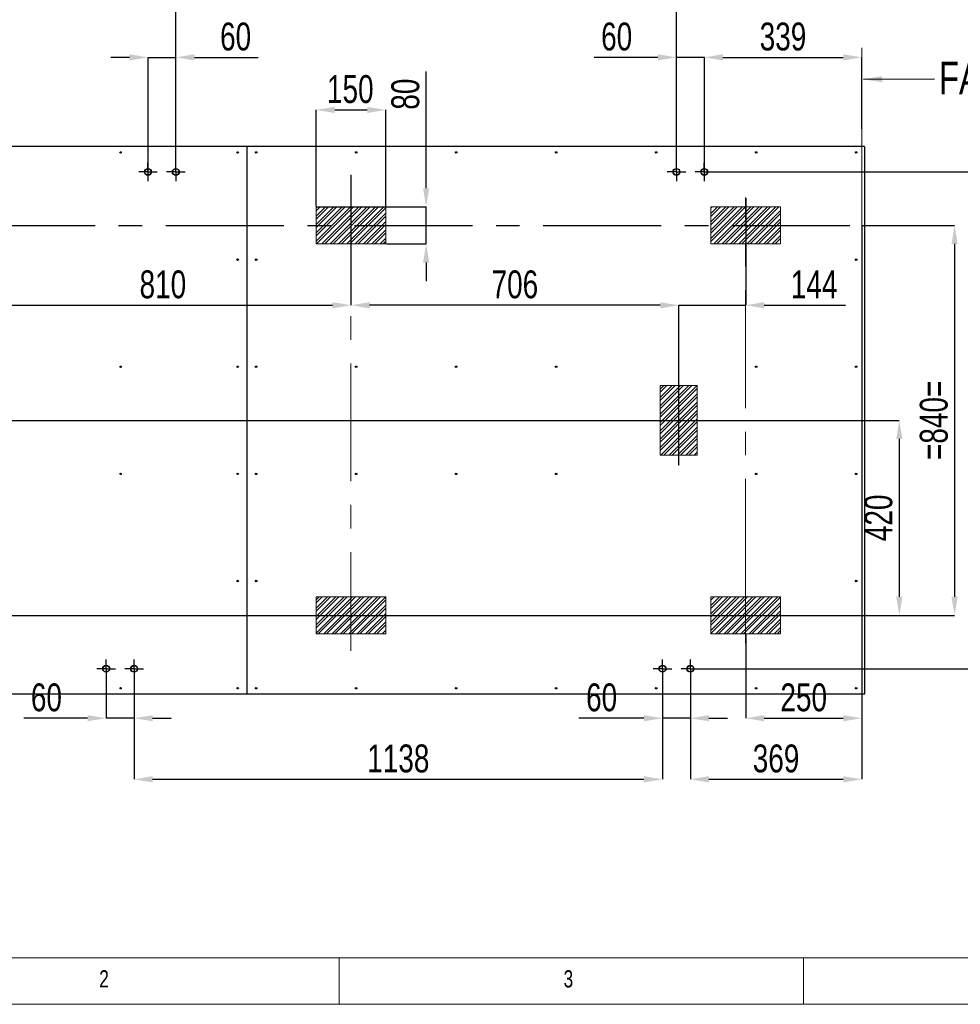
# Model space of a CAD drawing. Header units: millimetres. Extents: x 5 to 415, y 5 to 292.
# Tile 2 of 40: x 76 to 177, y 5 to 111. Entities that reach past the tile are written whole.
import ezdxf

# ---------------------------------------------------------------- set-up
doc = ezdxf.new("R2010")
doc.units = ezdxf.units.MM
doc.header["$PDSIZE"] = -1
doc.linetypes.add('CENTERX2', pattern=[20.32, 12.7, -2.54, 2.54, -2.54])
for name, color, linetype in [('COTES', 1, 'Continuous'), ('NOTES', 6, 'Continuous'), ('TRAIT-FINS', 9, 'Continuous'), ('TRAIT-MIXTES', 3, 'CENTERX2')]:
    doc.layers.add(name, color=color, linetype=linetype)
doc.layers.add('TRAIT-FORT', color=4, linetype='Continuous', lineweight=25)
doc.styles.add('SLDTEXTSTYLE0', font='TXT', dxfattribs={"width": 0.75})
doc.dimstyles.new('SLDDIMSTYLE0', dxfattribs={"dimtxt": 3, "dimasz": 2, "dimexe": 0, "dimexo": 0.0625, "dimgap": 0.75, "dimtad": 1, "dimdec": 0, "dimlfac": 20, "dimrnd": 1e-09, "dimzin": 12, "dimdsep": 46, "dimtxsty": 'SLDTEXTSTYLE0', "dimsah": 1, "dimcen": 0.09, "dimadec": 0, "dimazin": 3, "dimtfac": 1, "dimtdec": 0, "dimtmove": 0, "dimatfit": 0, "dimfxl": 1, "dimfrac": 2, "dimtolj": 1, "dimtzin": 12, "dimarcsym": 0})
doc.dimstyles.new('SLDDIMSTYLE1', dxfattribs={"dimtxt": 3, "dimasz": 2, "dimexe": 0, "dimexo": 0.0625, "dimgap": 0.75, "dimtad": 1, "dimlfac": 20, "dimrnd": 1e-09, "dimzin": 12, "dimdsep": 46, "dimtxsty": 'SLDTEXTSTYLE0', "dimsah": 1, "dimcen": 0.09, "dimadec": 0, "dimazin": 3, "dimtfac": 1, "dimtofl": 0, "dimtmove": 0, "dimatfit": 3, "dimfxl": 1, "dimfrac": 2, "dimtolj": 1, "dimtzin": 12, "dimarcsym": 0})
doc.dimstyles.new('SLDDIMSTYLE2', dxfattribs={"dimtxt": 3, "dimasz": 2, "dimexe": 0, "dimexo": 0.0625, "dimgap": 0.75, "dimtad": 1, "dimlfac": 20, "dimrnd": 1e-09, "dimzin": 12, "dimdsep": 46, "dimtxsty": 'SLDTEXTSTYLE0', "dimsah": 1, "dimcen": 0.09, "dimadec": 0, "dimazin": 3, "dimtfac": 1, "dimtmove": 0, "dimatfit": 0, "dimfxl": 1, "dimfrac": 2, "dimtolj": 1, "dimtzin": 12, "dimarcsym": 0})
doc.dimstyles.new('SLDDIMSTYLE4', dxfattribs={"dimtxt": 0.18, "dimasz": 2, "dimexe": 0, "dimexo": 0.0625, "dimgap": 0, "dimtad": 0, "dimtih": 1, "dimtoh": 1, "dimdec": 0, "dimrnd": 1e-09, "dimzin": 0, "dimdsep": 46, "dimtxsty": 'Standard', "dimsah": 1, "dimcen": 0.09, "dimadec": 0, "dimazin": 0, "dimtfac": 2, "dimtdec": 0, "dimtofl": 0, "dimtmove": 0, "dimatfit": 3, "dimfxl": 1, "dimfrac": 2, "dimtolj": 1, "dimtzin": 0, "dimarcsym": 0})
pattern_1 = [(45, (0, 0), (-0.4490128, 0.4490128), []), (45, (0, 0.3175), (-0.4490128, 0.4490128), [])]

# ---------------------------------------------------------------- blocks, each defined once
blk = doc.blocks.new('_D')
at = {"layer": 'COTES', "color": 0, "lineweight": -2, "transparency": 16777216}
for p, q in [((153.77, 91.83), (153.77, 80.29)), ((144.57, 80.29), (142.57, 80.29)), ((146.57, 72.35), (146.57, 80.29)), ((146.57, 80.29), (153.77, 80.29)), ((155.77, 80.29), (164.52, 80.29))]:
    blk.add_line(p, q, dxfattribs=at)
at = {"layer": 'COTES', "color": 0, "transparency": 16777216}
for points in [[(144.57, 80.62), (144.57, 79.95), (146.57, 80.29)], [(155.77, 80.62), (155.77, 79.95), (153.77, 80.29)]]:
    blk.add_solid(points, dxfattribs=at)
at = {"layer": 'Defpoints', "color": 0, "transparency": 16777216}
for p in [(153.77, 91.89), (153.77, 80.29), (146.57, 72.29)]:
    blk.add_point(p, dxfattribs=at)
at = {"layer": 'COTES', "color": 0, "transparency": 16777216, "insert": (161.14, 84.04), "char_height": 3, "attachment_point": 2, "style": 'SLDTEXTSTYLE0'}
blk.add_mtext('\\A1;144', dxfattribs=at)
blk = doc.blocks.new('_D_1')
at = {"layer": 'COTES', "color": 0, "lineweight": -2, "transparency": 16777216}
for p, q in [((111.27, 94.28), (111.27, 80.29)), ((144.57, 80.29), (113.27, 80.29)), ((146.57, 63.09), (146.57, 80.29))]:
    blk.add_line(p, q, dxfattribs=at)
at = {"layer": 'COTES', "color": 0, "transparency": 16777216}
for points in [[(113.27, 80.62), (113.27, 79.95), (111.27, 80.29)], [(144.57, 80.62), (144.57, 79.95), (146.57, 80.29)]]:
    blk.add_solid(points, dxfattribs=at)
at = {"layer": 'Defpoints', "color": 0, "transparency": 16777216}
for p in [(111.27, 94.35), (111.27, 80.29), (146.57, 63.03)]:
    blk.add_point(p, dxfattribs=at)
at = {"layer": 'COTES', "color": 0, "transparency": 16777216, "insert": (128.92, 84.04), "char_height": 3, "attachment_point": 2, "style": 'SLDTEXTSTYLE0'}
blk.add_mtext('\\A1;706', dxfattribs=at)
blk = doc.blocks.new('_D_2')
at = {"layer": 'COTES', "color": 0, "lineweight": -2, "transparency": 16777216}
for p, q in [((144.32, 106.98), (137.44, 106.98)), ((146.32, 94.7), (146.32, 106.98)), ((149.32, 106.98), (146.32, 106.98)), ((149.32, 94.7), (149.32, 106.98)), ((151.32, 106.98), (153.32, 106.98))]:
    blk.add_line(p, q, dxfattribs=at)
at = {"layer": 'COTES', "color": 0, "transparency": 16777216}
for points in [[(144.32, 107.32), (144.32, 106.65), (146.32, 106.98)], [(151.32, 107.32), (151.32, 106.65), (149.32, 106.98)]]:
    blk.add_solid(points, dxfattribs=at)
at = {"layer": 'Defpoints', "color": 0, "transparency": 16777216}
for p in [(146.32, 106.98), (146.32, 94.64), (149.32, 94.64)]:
    blk.add_point(p, dxfattribs=at)
at = {"layer": 'COTES', "color": 0, "transparency": 16777216, "insert": (139.88, 110.73), "char_height": 3, "attachment_point": 2, "style": 'SLDTEXTSTYLE0'}
blk.add_mtext('\\A1;60', dxfattribs=at)
blk = doc.blocks.new('_D_3')
at = {"layer": 'COTES', "color": 0, "lineweight": -2, "transparency": 16777216}
for p, q in [((87.42, 106.98), (85.42, 106.98)), ((89.42, 94.7), (89.42, 106.98)), ((89.42, 106.98), (92.42, 106.98)), ((92.42, 94.7), (92.42, 106.98)), ((94.42, 106.98), (101.29, 106.98))]:
    blk.add_line(p, q, dxfattribs=at)
at = {"layer": 'COTES', "color": 0, "transparency": 16777216}
for points in [[(87.42, 107.32), (87.42, 106.65), (89.42, 106.98)], [(94.42, 107.32), (94.42, 106.65), (92.42, 106.98)]]:
    blk.add_solid(points, dxfattribs=at)
at = {"layer": 'Defpoints', "color": 0, "transparency": 16777216}
for p in [(92.42, 106.98), (89.42, 94.64), (92.42, 94.64)]:
    blk.add_point(p, dxfattribs=at)
at = {"layer": 'COTES', "color": 0, "transparency": 16777216, "insert": (98.85, 110.73), "char_height": 3, "attachment_point": 2, "style": 'SLDTEXTSTYLE0'}
blk.add_mtext('\\A1;60', dxfattribs=at)
blk = doc.blocks.new('_D_4')
at = {"layer": 'COTES', "color": 0, "lineweight": -2, "transparency": 16777216}
for p, q in [((92.42, 94.7), (92.42, 115.22)), ((94.42, 115.22), (144.32, 115.22)), ((146.32, 94.7), (146.32, 115.22))]:
    blk.add_line(p, q, dxfattribs=at)
at = {"layer": 'COTES', "color": 0, "transparency": 16777216}
for points in [[(94.42, 115.55), (94.42, 114.89), (92.42, 115.22)], [(144.32, 115.55), (144.32, 114.89), (146.32, 115.22)]]:
    blk.add_solid(points, dxfattribs=at)
at = {"layer": 'Defpoints', "color": 0, "transparency": 16777216}
for p in [(146.32, 115.22), (92.42, 94.64), (146.32, 94.64)]:
    blk.add_point(p, dxfattribs=at)
at = {"layer": 'COTES', "color": 0, "transparency": 16777216, "insert": (119.37, 118.97), "char_height": 3, "attachment_point": 2, "style": 'SLDTEXTSTYLE0'}
blk.add_mtext('\\A1;1078', dxfattribs=at)
blk = doc.blocks.new('_D_5')
at = {"layer": 'COTES', "color": 0, "lineweight": -2, "transparency": 16777216}
for p, q in [((149.32, 94.7), (149.32, 106.98)), ((151.32, 106.98), (164.27, 106.98)), ((166.27, 99.28), (166.27, 106.98))]:
    blk.add_line(p, q, dxfattribs=at)
at = {"layer": 'COTES', "color": 0, "transparency": 16777216}
for points in [[(151.32, 107.32), (151.32, 106.65), (149.32, 106.98)], [(164.27, 107.32), (164.27, 106.65), (166.27, 106.98)]]:
    blk.add_solid(points, dxfattribs=at)
at = {"layer": 'Defpoints', "color": 0, "transparency": 16777216}
for p in [(166.27, 106.98), (166.27, 99.22), (149.32, 94.64)]:
    blk.add_point(p, dxfattribs=at)
at = {"layer": 'COTES', "color": 0, "transparency": 16777216, "insert": (157.79, 110.73), "char_height": 3, "attachment_point": 2, "style": 'SLDTEXTSTYLE0'}
blk.add_mtext('\\A1;339', dxfattribs=at)
blk = doc.blocks.new('_D_6')
at = {"layer": 'COTES', "color": 0, "lineweight": -2, "transparency": 16777216}
for p, q in [((149.38, 94.64), (183.42, 94.64)), ((183.42, 92.64), (183.42, 43.14)), ((147.88, 41.14), (183.42, 41.14))]:
    blk.add_line(p, q, dxfattribs=at)
at = {"layer": 'COTES', "color": 0, "transparency": 16777216}
for points in [[(183.09, 92.64), (183.75, 92.64), (183.42, 94.64)], [(183.09, 43.14), (183.75, 43.14), (183.42, 41.14)]]:
    blk.add_solid(points, dxfattribs=at)
at = {"layer": 'Defpoints', "color": 0, "transparency": 16777216}
for p in [(149.32, 94.64), (147.82, 41.14), (183.42, 41.14)]:
    blk.add_point(p, dxfattribs=at)
at = {"layer": 'COTES', "color": 0, "transparency": 16777216, "insert": (179.67, 58.91), "char_height": 3, "attachment_point": 2, "rotation": 90, "style": 'SLDTEXTSTYLE0'}
blk.add_mtext('\\A1;=1070=', dxfattribs=at)
blk = doc.blocks.new('_D_7')
at = {"layer": 'COTES', "color": 0, "lineweight": -2, "transparency": 16777216}
for p, q in [((166.27, 88.83), (166.27, 29.23)), ((147.82, 41.08), (147.82, 29.23)), ((149.82, 29.23), (164.27, 29.23))]:
    blk.add_line(p, q, dxfattribs=at)
at = {"layer": 'COTES', "color": 0, "transparency": 16777216}
for points in [[(149.82, 29.57), (149.82, 28.9), (147.82, 29.23)], [(164.27, 29.57), (164.27, 28.9), (166.27, 29.23)]]:
    blk.add_solid(points, dxfattribs=at)
at = {"layer": 'Defpoints', "color": 0, "transparency": 16777216}
for p in [(166.27, 88.89), (147.82, 41.14), (166.27, 29.23)]:
    blk.add_point(p, dxfattribs=at)
at = {"layer": 'COTES', "color": 0, "transparency": 16777216, "insert": (157.04, 32.98), "char_height": 3, "attachment_point": 2, "style": 'SLDTEXTSTYLE0'}
blk.add_mtext('\\A1;369', dxfattribs=at)
blk = doc.blocks.new('_D_8')
at = {"layer": 'COTES', "color": 0, "lineweight": -2, "transparency": 16777216}
for p, q in [((144.82, 41.08), (144.82, 35.81)), ((147.82, 41.08), (147.82, 35.81)), ((142.82, 35.81), (135.82, 35.81)), ((147.82, 35.81), (144.82, 35.81)), ((149.82, 35.81), (151.82, 35.81))]:
    blk.add_line(p, q, dxfattribs=at)
at = {"layer": 'COTES', "color": 0, "transparency": 16777216}
for points in [[(142.82, 36.14), (142.82, 35.48), (144.82, 35.81)], [(149.82, 36.14), (149.82, 35.48), (147.82, 35.81)]]:
    blk.add_solid(points, dxfattribs=at)
at = {"layer": 'Defpoints', "color": 0, "transparency": 16777216}
for p in [(144.82, 41.14), (147.82, 41.14), (147.82, 35.81)]:
    blk.add_point(p, dxfattribs=at)
at = {"layer": 'COTES', "color": 0, "transparency": 16777216, "insert": (138.26, 39.56), "char_height": 3, "attachment_point": 2, "style": 'SLDTEXTSTYLE0'}
blk.add_mtext('\\A1;60', dxfattribs=at)
blk = doc.blocks.new('_D_9')
at = {"layer": 'COTES', "color": 0, "lineweight": -2, "transparency": 16777216}
for p, q in [((87.92, 41.08), (87.92, 29.23)), ((144.82, 41.08), (144.82, 29.23)), ((89.92, 29.23), (142.82, 29.23))]:
    blk.add_line(p, q, dxfattribs=at)
at = {"layer": 'COTES', "color": 0, "transparency": 16777216}
for points in [[(89.92, 29.57), (89.92, 28.9), (87.92, 29.23)], [(142.82, 29.57), (142.82, 28.9), (144.82, 29.23)]]:
    blk.add_solid(points, dxfattribs=at)
at = {"layer": 'Defpoints', "color": 0, "transparency": 16777216}
for p in [(87.92, 41.14), (144.82, 41.14), (144.82, 29.23)]:
    blk.add_point(p, dxfattribs=at)
at = {"layer": 'COTES', "color": 0, "transparency": 16777216, "insert": (116.37, 32.98), "char_height": 3, "attachment_point": 2, "style": 'SLDTEXTSTYLE0'}
blk.add_mtext('\\A1;1138', dxfattribs=at)
blk = doc.blocks.new('_D_10')
at = {"layer": 'COTES', "color": 0, "lineweight": -2, "transparency": 16777216}
for p, q in [((84.92, 41.08), (84.92, 35.81)), ((87.92, 41.08), (87.92, 35.81)), ((82.92, 35.81), (76.04, 35.81)), ((87.92, 35.81), (84.92, 35.81)), ((89.92, 35.81), (91.92, 35.81))]:
    blk.add_line(p, q, dxfattribs=at)
at = {"layer": 'COTES', "color": 0, "transparency": 16777216}
for points in [[(82.92, 36.14), (82.92, 35.48), (84.92, 35.81)], [(89.92, 36.14), (89.92, 35.48), (87.92, 35.81)]]:
    blk.add_solid(points, dxfattribs=at)
at = {"layer": 'Defpoints', "color": 0, "transparency": 16777216}
for p in [(84.92, 41.14), (87.92, 41.14), (87.92, 35.81)]:
    blk.add_point(p, dxfattribs=at)
at = {"layer": 'COTES', "color": 0, "transparency": 16777216, "insert": (78.48, 39.56), "char_height": 3, "attachment_point": 2, "style": 'SLDTEXTSTYLE0'}
blk.add_mtext('\\A1;60', dxfattribs=at)
blk = doc.blocks.new('_D_11')
at = {"layer": 'COTES', "color": 0, "lineweight": -2, "transparency": 16777216}
for p, q in [((166.33, 88.89), (176.27, 88.89)), ((176.27, 86.89), (176.27, 48.89)), ((153.98, 46.89), (176.27, 46.89))]:
    blk.add_line(p, q, dxfattribs=at)
at = {"layer": 'COTES', "color": 0, "transparency": 16777216}
for points in [[(175.93, 86.89), (176.6, 86.89), (176.27, 88.89)], [(175.93, 48.89), (176.6, 48.89), (176.27, 46.89)]]:
    blk.add_solid(points, dxfattribs=at)
at = {"layer": 'Defpoints', "color": 0, "transparency": 16777216}
for p in [(166.27, 88.89), (153.92, 46.89), (176.27, 46.89)]:
    blk.add_point(p, dxfattribs=at)
at = {"layer": 'COTES', "color": 0, "transparency": 16777216, "insert": (172.52, 67.89), "char_height": 3, "attachment_point": 2, "rotation": 90, "style": 'SLDTEXTSTYLE0'}
blk.add_mtext('\\A1;=840=', dxfattribs=at)
blk = doc.blocks.new('_D_12')
at = {"layer": 'COTES', "color": 0, "lineweight": -2, "transparency": 16777216}
for p, q in [((119.37, 92.89), (119.37, 105.46)), ((107.58, 90.89), (119.37, 90.89)), ((119.37, 86.89), (119.37, 90.89)), ((115.08, 86.89), (119.37, 86.89)), ((119.37, 84.89), (119.37, 82.89))]:
    blk.add_line(p, q, dxfattribs=at)
at = {"layer": 'COTES', "color": 0, "transparency": 16777216}
for points in [[(119.03, 92.89), (119.7, 92.89), (119.37, 90.89)], [(119.03, 84.89), (119.7, 84.89), (119.37, 86.89)]]:
    blk.add_solid(points, dxfattribs=at)
at = {"layer": 'Defpoints', "color": 0, "transparency": 16777216}
for p in [(107.52, 90.89), (115.02, 86.89), (119.37, 86.89)]:
    blk.add_point(p, dxfattribs=at)
at = {"layer": 'COTES', "color": 0, "transparency": 16777216, "insert": (115.62, 103.02), "char_height": 3, "attachment_point": 2, "rotation": 90, "style": 'SLDTEXTSTYLE0'}
blk.add_mtext('\\A1;80', dxfattribs=at)
blk = doc.blocks.new('_D_13')
at = {"layer": 'COTES', "color": 0, "lineweight": -2, "transparency": 16777216}
for p, q in [((107.52, 90.95), (107.52, 101.32)), ((109.52, 101.32), (113.02, 101.32)), ((115.02, 90.95), (115.02, 101.32))]:
    blk.add_line(p, q, dxfattribs=at)
at = {"layer": 'COTES', "color": 0, "transparency": 16777216}
for points in [[(109.52, 101.66), (109.52, 100.99), (107.52, 101.32)], [(113.02, 101.66), (113.02, 100.99), (115.02, 101.32)]]:
    blk.add_solid(points, dxfattribs=at)
at = {"layer": 'Defpoints', "color": 0, "transparency": 16777216}
for p in [(115.02, 101.32), (107.52, 90.89), (115.02, 90.89)]:
    blk.add_point(p, dxfattribs=at)
at = {"layer": 'COTES', "color": 0, "transparency": 16777216, "insert": (111.2, 105.07), "char_height": 3, "attachment_point": 2, "style": 'SLDTEXTSTYLE0'}
blk.add_mtext('\\A1;150', dxfattribs=at)
blk = doc.blocks.new('_D_14')
at = {"layer": 'COTES', "color": 0, "lineweight": -2, "transparency": 16777216}
for p, q in [((111.27, 90.83), (111.27, 80.29)), ((70.77, 88.83), (70.77, 80.29)), ((72.77, 80.29), (109.27, 80.29))]:
    blk.add_line(p, q, dxfattribs=at)
at = {"layer": 'COTES', "color": 0, "transparency": 16777216}
for points in [[(72.77, 80.62), (72.77, 79.95), (70.77, 80.29)], [(109.27, 80.62), (109.27, 79.95), (111.27, 80.29)]]:
    blk.add_solid(points, dxfattribs=at)
at = {"layer": 'Defpoints', "color": 0, "transparency": 16777216}
for p in [(111.27, 90.89), (70.77, 88.89), (111.27, 80.29)]:
    blk.add_point(p, dxfattribs=at)
at = {"layer": 'COTES', "color": 0, "transparency": 16777216, "insert": (91.02, 84.04), "char_height": 3, "attachment_point": 2, "style": 'SLDTEXTSTYLE0'}
blk.add_mtext('\\A1;810', dxfattribs=at)
blk = doc.blocks.new('_D_17')
at = {"layer": 'COTES', "color": 0, "lineweight": -2, "transparency": 16777216}
for p, q in [((44.33, 67.89), (170.31, 67.89)), ((170.31, 65.89), (170.31, 48.89)), ((70.83, 46.89), (170.31, 46.89))]:
    blk.add_line(p, q, dxfattribs=at)
at = {"layer": 'COTES', "color": 0, "transparency": 16777216}
for points in [[(169.98, 65.89), (170.65, 65.89), (170.31, 67.89)], [(169.98, 48.89), (170.65, 48.89), (170.31, 46.89)]]:
    blk.add_solid(points, dxfattribs=at)
at = {"layer": 'Defpoints', "color": 0, "transparency": 16777216}
for p in [(44.27, 67.89), (70.77, 46.89), (170.31, 46.89)]:
    blk.add_point(p, dxfattribs=at)
at = {"layer": 'COTES', "color": 0, "transparency": 16777216, "insert": (166.56, 57.39), "char_height": 3, "attachment_point": 2, "rotation": 90, "style": 'SLDTEXTSTYLE0'}
blk.add_mtext('\\A1;420', dxfattribs=at)
blk = doc.blocks.new('_D_18')
at = {"layer": 'COTES', "color": 0, "lineweight": -2, "transparency": 16777216}
for p, q in [((166.27, 88.83), (166.27, 35.81)), ((153.77, 44.83), (153.77, 35.81)), ((155.77, 35.81), (164.27, 35.81))]:
    blk.add_line(p, q, dxfattribs=at)
at = {"layer": 'COTES', "color": 0, "transparency": 16777216}
for points in [[(155.77, 36.14), (155.77, 35.48), (153.77, 35.81)], [(164.27, 36.14), (164.27, 35.48), (166.27, 35.81)]]:
    blk.add_solid(points, dxfattribs=at)
at = {"layer": 'Defpoints', "color": 0, "transparency": 16777216}
for p in [(166.27, 88.89), (153.77, 44.89), (166.27, 35.81)]:
    blk.add_point(p, dxfattribs=at)
at = {"layer": 'COTES', "color": 0, "transparency": 16777216, "insert": (160.02, 39.56), "char_height": 3, "attachment_point": 2, "style": 'SLDTEXTSTYLE0'}
blk.add_mtext('\\A1;250', dxfattribs=at)
blk = doc.blocks.new('SW_NOTE_5')
at = {"layer": 'NOTES', "color": 0, "insert": (0.5, 1.84), "char_height": 3.5, "attachment_point": 1, "style": 'SLDTEXTSTYLE0'}
blk.add_mtext('FACE AR. Grind', dxfattribs=at)
blk = doc.blocks.new('SW_CENTERMARKSYMBOL_0')
at = {"layer": 'TRAIT-MIXTES', "color": 0}
for p, q in [((0, 0.25), (0, 1.63)), ((-0.25, 0), (-1.63, 0)), ((0, 0), (-0.13, 0)), ((0, 0), (0, 0.13)), ((0, 0), (0, -0.13)), ((0, 0), (0.13, 0)), ((0.25, 0), (85.8, 0)), ((0, -0.25), (0, -1.63))]:
    blk.add_line(p, q, dxfattribs=at)
blk = doc.blocks.new('SW_CENTERMARKSYMBOL_1')
at = {"layer": 'TRAIT-MIXTES', "color": 0}
blk.add_line((0.25, 0), (105.65, 0), dxfattribs=at)
blk = doc.blocks.new('SW_CENTERMARKSYMBOL_2')
at = {"layer": 'TRAIT-MIXTES', "color": 0}
for p, q in [((0, 0.25), (0, 1.63)), ((-0.25, 0), (-1.63, 0)), ((0, 0), (-0.13, 0)), ((0, 0), (0, 0.13)), ((0, 0), (0, -0.13)), ((0, 0), (0.13, 0)), ((0.25, 0), (96.96, 0)), ((0, -0.25), (0, -1.63))]:
    blk.add_line(p, q, dxfattribs=at)
blk = doc.blocks.new('SW_CENTERMARKSYMBOL_3')
at = {"layer": 'TRAIT-MIXTES', "color": 0}
for p, q in [((-0.63, 0), (-1, 0)), ((0, 0), (-0.63, 0)), ((0, 0.62), (0, 1)), ((0, 0), (0, 0.62)), ((0, 0), (0, -0.63)), ((0, 0), (0.62, 0)), ((0.62, 0), (1, 0)), ((0, -0.63), (0, -1))]:
    blk.add_line(p, q, dxfattribs=at)
blk = doc.blocks.new('SW_CENTERMARKSYMBOL_4')
at = {"layer": 'TRAIT-MIXTES', "color": 0}
for p, q in [((-0.63, 0), (-1, 0)), ((0, 0), (-0.63, 0)), ((0, 0.63), (0, 1)), ((0, 0), (0, 0.63)), ((0, 0), (0, -0.63)), ((0, 0), (0.63, 0)), ((0.63, 0), (1, 0)), ((0, -0.63), (0, -1))]:
    blk.add_line(p, q, dxfattribs=at)
blk = doc.blocks.new('SW_CENTERMARKSYMBOL_5')
at = {"layer": 'TRAIT-MIXTES', "color": 0}
for p, q in [((-0.63, 0), (-1, 0)), ((0, 0), (-0.63, 0)), ((0, 0.62), (0, 1)), ((0, 0), (0, 0.62)), ((0, 0), (0, -0.63)), ((0, 0), (0.62, 0)), ((0.62, 0), (1, 0)), ((0, -0.63), (0, -1))]:
    blk.add_line(p, q, dxfattribs=at)
blk = doc.blocks.new('SW_CENTERMARKSYMBOL_6')
at = {"layer": 'TRAIT-MIXTES', "color": 0}
for p, q in [((-0.63, 0), (-1, 0)), ((0, 0), (-0.63, 0)), ((0, 0.62), (0, 1)), ((0, 0), (0, 0.62)), ((0, 0), (0, -0.63)), ((0, 0), (0.62, 0)), ((0.62, 0), (1, 0)), ((0, -0.63), (0, -1))]:
    blk.add_line(p, q, dxfattribs=at)
blk = doc.blocks.new('SW_CENTERMARKSYMBOL_7')
at = {"layer": 'TRAIT-MIXTES', "color": 0}
for p, q in [((-0.63, 0), (-1, 0)), ((0, 0), (-0.63, 0)), ((0, 0.62), (0, 1)), ((0, 0), (0, 0.62)), ((0, 0), (0, -0.63)), ((0, 0), (0.62, 0)), ((0.62, 0), (1, 0)), ((0, -0.63), (0, -1))]:
    blk.add_line(p, q, dxfattribs=at)
blk = doc.blocks.new('SW_CENTERMARKSYMBOL_8')
at = {"layer": 'TRAIT-MIXTES', "color": 0}
for p, q in [((-0.63, 0), (-1, 0)), ((0, 0), (-0.63, 0)), ((0, 0.62), (0, 1)), ((0, 0), (0, 0.62)), ((0, 0), (0, -0.63)), ((0, 0), (0.62, 0)), ((0.62, 0), (1, 0)), ((0, -0.63), (0, -1))]:
    blk.add_line(p, q, dxfattribs=at)
blk = doc.blocks.new('SW_CENTERMARKSYMBOL_9')
at = {"layer": 'TRAIT-MIXTES', "color": 0}
for p, q in [((-0.63, 0), (-1, 0)), ((0, 0), (-0.63, 0)), ((0, 0.63), (0, 1)), ((0, 0), (0, 0.63)), ((0, 0), (0, -0.63)), ((0, 0), (0.63, 0)), ((0.63, 0), (1, 0)), ((0, -0.63), (0, -1))]:
    blk.add_line(p, q, dxfattribs=at)
blk = doc.blocks.new('SW_CENTERMARKSYMBOL_10')
at = {"layer": 'TRAIT-MIXTES', "color": 0}
for p, q in [((-0.63, 0), (-1, 0)), ((0, 0), (-0.63, 0)), ((0, 0.63), (0, 1)), ((0, 0), (0, 0.63)), ((0, 0), (0, -0.63)), ((0, 0), (0.63, 0)), ((0.63, 0), (1, 0)), ((0, -0.63), (0, -1))]:
    blk.add_line(p, q, dxfattribs=at)

msp = doc.modelspace()

# ---------------------------------------------------------------- hatches: boundary and pattern name
at = {"layer": 'TRAIT-FINS'}
h = msp.add_hatch(dxfattribs=at)
h.set_pattern_fill('STEEL', color=256, scale=0.2, style=0)
h.set_pattern_definition(pattern_1)
h.paths.add_polyline_path([(115.01571, 90.89124), (107.51571, 90.89124), (107.51571, 86.89124), (115.01571, 86.89124)], flags=0)
h = msp.add_hatch(dxfattribs=at)
h.set_pattern_fill('STEEL', color=256, scale=0.2, style=0)
h.set_pattern_definition(pattern_1)
h.paths.add_polyline_path([(150.01571, 90.89124), (150.01571, 86.89124), (157.51571, 86.89124), (157.51571, 90.89124)], flags=0)
h = msp.add_hatch(dxfattribs=at)
h.set_pattern_fill('STEEL', color=256, scale=0.2, style=0)
h.set_pattern_definition(pattern_1)
h.paths.add_polyline_path([(148.56571, 71.64124), (144.56571, 71.64124), (144.56571, 64.14124), (148.56571, 64.14124)], flags=0)
h = msp.add_hatch(dxfattribs=at)
h.set_pattern_fill('STEEL', color=256, scale=0.2, style=0)
h.set_pattern_definition(pattern_1)
h.paths.add_polyline_path([(115.01571, 48.89124), (107.51571, 48.89124), (107.51571, 44.89124), (115.01571, 44.89124)], flags=0)
h = msp.add_hatch(dxfattribs=at)
h.set_pattern_fill('STEEL', color=256, scale=0.2, style=0)
h.set_pattern_definition(pattern_1)
h.paths.add_polyline_path([(150.01571, 48.89124), (150.01571, 44.89124), (157.51571, 44.89124), (157.51571, 48.89124)], flags=0)

# ---------------------------------------------------------------- linework, layer by layer
at = {"lineweight": 18}
for p, q in [((166.26571, 48.89124), (166.26571, 108.00913)), ((100.06566, 97.39124), (35.06571, 97.39124)), ((100.06566, 38.39124), (100.06566, 97.39124)), ((107.51571, 90.89124), (107.51571, 86.89124)), ((115.01571, 90.89124), (107.51571, 90.89124)), ((115.01571, 90.89124), (107.51571, 90.89124)), ((107.51571, 90.89124), (107.51571, 86.89124)), ((115.01571, 86.89124), (115.01571, 90.89124)), ((115.01571, 86.89124), (115.01571, 90.89124)), ((157.51571, 90.89124), (150.01571, 90.89124)), ((150.01571, 90.89124), (150.01571, 86.89124)), ((157.51571, 86.89124), (157.51571, 90.89124)), ((107.51571, 86.89124), (115.01571, 86.89124)), ((107.51571, 86.89124), (115.01571, 86.89124)), ((150.01571, 86.89124), (157.51571, 86.89124)), ((146.56571, 72.28838), (146.56571, 63.02982)), ((144.56571, 71.64124), (144.56571, 64.14124)), ((148.56571, 71.64124), (144.56571, 71.64124)), ((148.56571, 71.64124), (144.56571, 71.64124)), ((144.56571, 71.64124), (144.56571, 64.14124)), ((148.56571, 64.14124), (148.56571, 71.64124)), ((148.56571, 64.14124), (148.56571, 71.64124)), ((144.56571, 64.14124), (148.56571, 64.14124)), ((144.56571, 64.14124), (148.56571, 64.14124)), ((111.26571, 50.52049), (111.26571, 43.08088)), ((107.51571, 48.89124), (107.51571, 44.89124)), ((115.01571, 48.89124), (107.51571, 48.89124)), ((115.01571, 48.89124), (107.51571, 48.89124)), ((107.51571, 48.89124), (107.51571, 44.89124)), ((115.01571, 44.89124), (115.01571, 48.89124)), ((115.01571, 44.89124), (115.01571, 48.89124)), ((157.51571, 48.89124), (150.01571, 48.89124)), ((150.01571, 48.89124), (150.01571, 44.89124)), ((150.01571, 48.89124), (157.51571, 48.89124)), ((150.01571, 48.89124), (150.01571, 44.89124)), ((153.76571, 43.89124), (153.76571, 48.89124)), ((157.51571, 44.89124), (157.51571, 48.89124)), ((157.51571, 48.89124), (157.51571, 44.89124)), ((107.51571, 44.89124), (115.01571, 44.89124)), ((107.51571, 44.89124), (115.01571, 44.89124)), ((150.01571, 44.89124), (157.51571, 44.89124)), ((150.01571, 44.89124), (157.51571, 44.89124)), ((10, 10), (410, 10)), ((110, 10), (110, 5)), ((160, 5), (160, 10)), ((5, 5), (415, 5))]:
    msp.add_line(p, q, dxfattribs=at)
at = {"layer": 'TRAIT-FORT', "lineweight": 25}
for p, q in [((100.06567, 97.39122), (35.06571, 97.39122)), ((100.06567, 97.39122), (100.06567, 38.39121)), ((166.56567, 97.39122), (100.06567, 97.39122)), ((166.56567, 97.39122), (166.56567, 38.39121)), ((100.06567, 38.39121), (35.06571, 38.39121)), ((166.56567, 38.39121), (100.06567, 38.39121))]:
    msp.add_line(p, q, dxfattribs=at)
for centre, radius in [((86.46567, 96.74124), 0.08), ((99.06566, 96.74124), 0.08), ((101.06571, 96.74124), 0.08), ((111.83237, 96.74124), 0.08), ((122.59904, 96.74124), 0.08), ((133.36571, 96.74124), 0.08), ((144.13237, 96.74124), 0.08), ((154.89904, 96.74124), 0.08), ((165.66571, 96.74124), 0.08), ((89.41571, 94.64124), 0.375), ((89.41571, 94.64124), 0.35), ((92.41571, 94.64124), 0.375), ((92.41571, 94.64124), 0.35), ((146.31571, 94.64124), 0.375), ((146.31571, 94.64124), 0.35), ((149.31571, 94.64124), 0.375), ((149.31571, 94.64124), 0.35), ((99.06566, 85.20124), 0.08), ((101.06571, 85.20124), 0.08), ((165.66571, 85.20124), 0.08), ((86.46567, 73.66124), 0.08), ((99.06566, 73.66124), 0.08), ((101.06571, 73.66124), 0.08), ((111.83237, 73.66124), 0.08), ((122.59904, 73.66124), 0.08), ((133.36571, 73.66124), 0.08), ((154.89904, 73.66124), 0.08), ((165.66571, 73.66124), 0.08), ((86.46567, 62.12124), 0.08), ((99.06566, 62.12124), 0.08), ((101.06571, 62.12124), 0.08), ((111.83237, 62.12124), 0.08), ((122.59904, 62.12124), 0.08), ((133.36571, 62.12124), 0.08), ((154.89904, 62.12124), 0.08), ((165.66571, 62.12124), 0.08), ((99.06566, 50.58124), 0.08), ((101.06571, 50.58124), 0.08), ((165.66571, 50.58124), 0.08), ((84.91571, 41.14124), 0.375), ((84.91571, 41.14124), 0.35), ((87.91571, 41.14124), 0.375), ((87.91571, 41.14124), 0.35), ((144.81571, 41.14124), 0.375), ((144.81571, 41.14124), 0.35), ((147.81571, 41.14124), 0.375), ((147.81571, 41.14124), 0.35), ((86.46567, 39.04124), 0.08), ((99.06566, 39.04124), 0.08), ((101.06571, 39.04124), 0.08), ((111.83237, 39.04124), 0.08), ((122.59904, 39.04124), 0.08), ((133.36571, 39.04124), 0.08), ((144.13237, 39.04124), 0.08), ((154.89904, 39.04124), 0.08), ((165.66571, 39.04124), 0.08)]:
    msp.add_circle(centre, radius, dxfattribs=at)
at = {"layer": 'TRAIT-MIXTES', "lineweight": 18}
for p, q in [((111.26571, 94.34748), (111.26571, 48.89124)), ((153.76571, 48.89124), (153.76571, 91.89124))]:
    msp.add_line(p, q, dxfattribs=at)

# ---------------------------------------------------------------- block references
at = {"layer": 'NOTES'}
msp.add_blockref('SW_NOTE_5', (174.09119, 104.66509), dxfattribs=at)
at = {"layer": 'TRAIT-MIXTES'}
for name, p in [('SW_CENTERMARKSYMBOL_10', (89.41571, 94.64124)), ('SW_CENTERMARKSYMBOL_9', (92.41571, 94.64124)), ('SW_CENTERMARKSYMBOL_8', (146.31571, 94.64124)), ('SW_CENTERMARKSYMBOL_7', (149.31571, 94.64124)), ('SW_CENTERMARKSYMBOL_2', (70.76571, 88.89124)), ('SW_CENTERMARKSYMBOL_1', (44.26571, 67.89124)), ('SW_CENTERMARKSYMBOL_0', (70.76571, 46.89124)), ('SW_CENTERMARKSYMBOL_3', (84.91571, 41.14124)), ('SW_CENTERMARKSYMBOL_4', (87.91571, 41.14124)), ('SW_CENTERMARKSYMBOL_5', (144.81571, 41.14124)), ('SW_CENTERMARKSYMBOL_6', (147.81571, 41.14124))]:
    msp.add_blockref(name, p, dxfattribs=at)

# ---------------------------------------------------------------- texts
at = {"layer": 'NOTES', "char_height": 1.85208, "attachment_point": 1, "style": 'SLDTEXTSTYLE0'}
for s, insert in [('2', (84.16667, 8.66802)), ('3', (134.16667, 8.66802))]:
    msp.add_mtext(s, dxfattribs=dict(at, insert=insert))

# ---------------------------------------------------------------- dimensions: what is measured, and where the dimension line sits
at = {"layer": 'COTES'}
for base, p1, p2, dimstyle, picture, middle in [((146.31571, 115.22094), (92.41571, 94.64124), (146.31571, 94.64124), 'SLDDIMSTYLE1', '_D_4', (119.36571, 115.22094)), ((146.31571, 106.9844), (149.31571, 94.64124), (146.31571, 94.64124), 'SLDDIMSTYLE2', '_D_2', (139.87821, 106.9844)), ((166.26571, 106.9844), (149.31571, 94.64124), (166.26571, 99.22094), 'SLDDIMSTYLE1', '_D_5', (157.79071, 106.9844)), ((115.01571, 101.32181), (107.51571, 90.89124), (115.01571, 90.89124), 'SLDDIMSTYLE2', '_D_13', (111.20325, 101.32181)), ((111.26571, 80.28793), (146.56571, 63.02982), (111.26571, 94.34748), 'SLDDIMSTYLE1', '_D_1', (128.91571, 80.28793)), ((153.76571, 80.28793), (146.56571, 72.28838), (153.76571, 91.89124), 'SLDDIMSTYLE0', '_D', (161.14071, 80.28793)), ((111.26571, 80.28793), (70.76571, 88.89124), (111.26571, 90.89124), 'SLDDIMSTYLE1', '_D_14', (91.01571, 80.28793)), ((166.26571, 29.23332), (147.81571, 41.14124), (166.26571, 88.89124), 'SLDDIMSTYLE1', '_D_7', (157.04071, 29.23332)), ((166.26571, 35.80875), (153.76571, 44.89124), (166.26571, 88.89124), 'SLDDIMSTYLE1', '_D_18', (160.01571, 35.80875)), ((87.91571, 35.80875), (84.91571, 41.14124), (87.91571, 41.14124), 'SLDDIMSTYLE2', '_D_10', (78.47821, 35.80875)), ((147.81571, 35.80875), (144.81571, 41.14124), (147.81571, 41.14124), 'SLDDIMSTYLE2', '_D_8', (138.25827, 35.80875))]:
    dim = msp.add_linear_dim(base=base, p1=p1, p2=p2, dimstyle=dimstyle, dxfattribs=at)
    dim.commit()
    dim.dimension.update_dxf_attribs({"geometry": picture, "text_midpoint": middle, "dimtype": 160})
for base, p1, p2, angle, dimstyle, picture, middle in [((92.41571, 106.9844), (89.41571, 94.64124), (92.41571, 94.64124), 0, 'SLDDIMSTYLE2', '_D_3', (98.85321, 106.9844)), ((119.36571, 86.89124), (107.51571, 90.89124), (115.01571, 86.89124), 90, 'SLDDIMSTYLE2', '_D_12', (119.36571, 103.02194)), ((170.31293, 46.89124), (44.26571, 67.89124), (70.76571, 46.89124), 90, 'SLDDIMSTYLE1', '_D_17', (170.31293, 57.39124)), ((144.81571, 29.23332), (87.91571, 41.14124), (144.81571, 41.14124), 0, 'SLDDIMSTYLE1', '_D_9', (116.36571, 29.23332))]:
    dim = msp.add_linear_dim(base=base, p1=p1, p2=p2, angle=angle, dimstyle=dimstyle, dxfattribs=at)
    dim.commit()
    dim.dimension.update_dxf_attribs({"geometry": picture, "text_midpoint": middle, "dimtype": 160})
for base, p1, p2, picture, middle in [((183.42101, 41.14124), (149.31571, 94.64124), (147.81571, 41.14124), '_D_6', (183.42101, 58.9125)), ((176.26571, 46.89124), (166.26571, 88.89124), (153.91891, 46.89124), '_D_11', (176.26571, 67.89124))]:
    dim = msp.add_linear_dim(base=base, p1=p1, p2=p2, angle=90, text='=<>=', dimstyle='SLDDIMSTYLE1', dxfattribs=at)
    dim.commit()
    dim.dimension.update_dxf_attribs({"geometry": picture, "text_midpoint": middle, "dimtype": 160})

# ---------------------------------------------------------------- leaders
at = {"layer": 'NOTES'}
msp.add_leader([(166.46746, 104.61989), (174.09119, 104.66509)], dimstyle='SLDDIMSTYLE4', dxfattribs=at)

doc.saveas('drawing.dxf')
